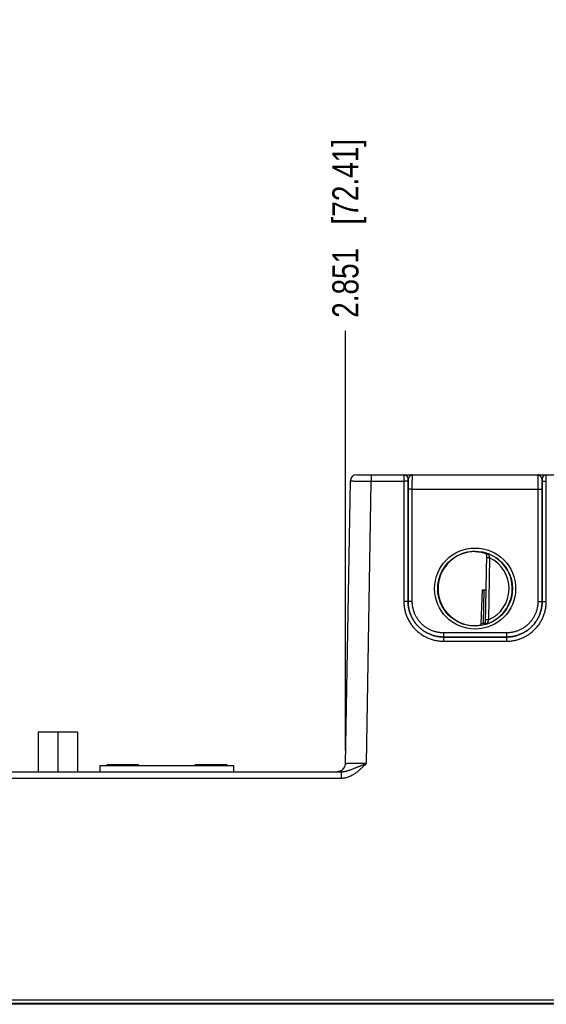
# Model space of a CAD drawing. Header units: inches. Extents: x 0 to 34, y 0 to 22.
# Tile 4 of 70: x 8.6 to 11.1, y 6.4 to 11.1. Entities that reach past the tile are written whole.
import ezdxf

# ---------------------------------------------------------------- set-up
doc = ezdxf.new("R2010")
doc.units = ezdxf.units.IN
doc.header["$LTSCALE"] = 1.87
doc.header["$MEASUREMENT"] = 0
doc.layers.get('0').update_dxf_attribs({"linetype": 'CONTINUOUS'})
doc.layers.add('DIMENSIONS', color=7, linetype='CONTINUOUS')
doc.styles.get("Standard").update_dxf_attribs({"font": 'txt', "width": 0.8})
doc.dimstyles.new('DIMSTYLE_1', dxfattribs={"dimtxt": 0.125, "dimasz": 0.18, "dimexe": 0.18, "dimexo": 0.0625, "dimgap": 0.09, "dimtad": 0, "dimtih": 1, "dimtoh": 1, "dimdec": 3, "dimzin": 4, "dimdsep": 46, "dimtxsty": 'STANDARD', "dimblk": '_FILLED', "dimblk1": '_FILLED', "dimblk2": '_FILLED', "dimcen": 0.09, "dimadec": 0, "dimazin": 0, "dimtp": 0.01, "dimtm": 0.01, "dimtfac": 1, "dimtdec": 3, "dimtofl": 0, "dimtmove": 0, "dimatfit": 3, "dimldrblk": '_FILLED', "dimfxl": 1, "dimtolj": 1, "dimtzin": 4, "dimarcsym": 0})

# ---------------------------------------------------------------- blocks, each defined once
blk = doc.blocks.new('*D2')
at = {"layer": 'DIMENSIONS', "color": 2, "linetype": 'CONTINUOUS'}
blk.add_line((10.1148, 7.5674), (10.1148, 9.5732), dxfattribs=at)
at = {"layer": 'DIMENSIONS', "color": 2, "linetype": 'CONTINUOUS', "insert": (10.0523, 9.6357), "char_height": 0.125, "width": 1.325, "attachment_point": 1, "rotation": 90, "line_spacing_factor": 0.9}
blk.add_mtext('2.851{\\Ftxt.shx;\\W1.000000;\\H0.125000; }[72.41]', dxfattribs=at)
blk = doc.blocks.new('_FILLED')
at = {"color": 0, "linetype": 'BYBLOCK'}
blk.add_solid([(0, 0), (-1, 0.174), (-1, -0.174)], dxfattribs=at)
blk = doc.blocks.new('*D3')
at = {"layer": 'DIMENSIONS', "color": 2, "linetype": 'CONTINUOUS'}
blk.add_line((14.4351, 7.5814), (14.4351, 9.5732), dxfattribs=at)
at = {"layer": 'DIMENSIONS', "color": 2, "linetype": 'CONTINUOUS', "insert": (14.3726, 9.6357), "char_height": 0.125, "width": 1.425, "attachment_point": 1, "rotation": 90, "line_spacing_factor": 0.9}
blk.add_mtext('7.171{\\Ftxt.shx;\\W1.000000;\\H0.125000; }[182.14]', dxfattribs=at)

msp = doc.modelspace()

# ---------------------------------------------------------------- linework, layer by layer
at = {"color": 7, "linetype": 'CONTINUOUS'}
for p, q in [((10.1148, 7.5049), (10.1384, 8.8562)), ((10.1684, 8.8857), (14.2187, 8.8857)), ((10.2149, 7.5059), (10.2384, 8.8554)), ((10.2384, 8.8857), (10.2384, 8.8554)), ((10.2384, 8.8554), (10.3942, 8.8554)), ((10.3944, 8.8857), (10.3942, 8.8554)), ((10.4142, 8.8556), (10.3942, 8.8554)), ((10.3942, 8.8554), (10.3943, 8.2801)), ((10.4144, 8.8657), (10.4142, 8.8556)), ((10.4142, 8.8556), (10.4143, 8.2802)), ((10.4147, 8.8657), (10.4144, 8.8657)), ((10.4145, 8.8164), (10.4147, 8.8657)), ((11.055, 8.8657), (11.0547, 8.8657)), ((11.0547, 8.8657), (11.0549, 8.8164)), ((11.0552, 8.8556), (11.055, 8.8657)), ((11.0551, 8.2802), (11.0552, 8.8556)), ((11.0552, 8.8556), (11.0752, 8.8554)), ((11.0752, 8.8554), (11.075, 8.8857)), ((11.0751, 8.2801), (11.0752, 8.8554)), ((10.4144, 8.2803), (10.4145, 8.8164)), ((10.4345, 8.8163), (10.4145, 8.8164)), ((10.4344, 8.2801), (10.4345, 8.8163)), ((10.4345, 8.8163), (11.0349, 8.8163)), ((11.0349, 8.8163), (11.0549, 8.8164)), ((11.0349, 8.8163), (11.035, 8.2801)), ((11.0549, 8.8164), (11.055, 8.2803)), ((10.7827, 8.5114), (10.7827, 8.5121)), ((10.789, 8.5036), (10.7833, 8.1773)), ((10.8038, 8.4888), (10.7888, 8.4891)), ((10.8038, 8.4888), (10.7986, 8.1922)), ((10.7643, 8.1754), (10.7694, 8.3353)), ((10.7694, 8.3353), (10.7861, 8.3353)), ((10.7755, 8.1778), (10.7782, 8.3353)), ((10.4143, 8.2802), (10.3943, 8.2801)), ((10.4143, 8.2802), (10.4144, 8.2803)), ((10.4344, 8.2801), (10.4144, 8.2803)), ((11.035, 8.2801), (11.055, 8.2803)), ((11.0551, 8.2802), (11.055, 8.2803)), ((11.0551, 8.2802), (11.0751, 8.2801)), ((10.7986, 8.1922), (10.7836, 8.1924)), ((10.7755, 8.1778), (10.7774, 8.1701)), ((10.7755, 8.1778), (10.7833, 8.1776)), ((10.7773, 8.1698), (10.7774, 8.1701)), ((10.5843, 8.1301), (10.5843, 8.1103)), ((10.8851, 8.1301), (10.5843, 8.1301)), ((10.5843, 8.1103), (10.5843, 8.0901)), ((10.5843, 8.1103), (10.8851, 8.1103)), ((10.8851, 8.1103), (10.5843, 8.1103)), ((10.8851, 8.1301), (10.8851, 8.1103)), ((10.8851, 8.1103), (10.8851, 8.0901)), ((10.5843, 8.0901), (10.8851, 8.0901)), ((8.6469, 7.6552), (8.6469, 7.4662)), ((8.8339, 7.6552), (8.6469, 7.6552)), ((8.7404, 7.6552), (8.7404, 7.4662)), ((8.8339, 7.6552), (8.8339, 7.4662)), ((8.942, 7.4662), (8.942, 7.497)), ((8.942, 7.497), (9.5822, 7.497)), ((8.9768, 7.497), (8.9768, 7.5009)), ((8.9768, 7.5009), (9.1258, 7.5009)), ((9.1258, 7.497), (9.1258, 7.5009)), ((9.3987, 7.497), (9.3987, 7.5009)), ((9.3987, 7.5009), (9.5485, 7.5009)), ((9.5485, 7.497), (9.5485, 7.5009)), ((9.5822, 7.4662), (9.5822, 7.497)), ((8.4319, 7.4662), (10.094, 7.4662)), ((8.502, 7.4359), (10.094, 7.4359)), ((10.0758, 7.4662), (10.0756, 7.4662)), ((10.076, 7.4662), (10.0758, 7.4662)), ((10.0762, 7.4662), (10.076, 7.4662)), ((10.0765, 7.4662), (10.0762, 7.4662)), ((10.0768, 7.4662), (10.0765, 7.4662)), ((10.077, 7.4662), (10.0768, 7.4662)), ((10.0773, 7.4662), (10.077, 7.4662)), ((10.0777, 7.4662), (10.0773, 7.4662)), ((10.078, 7.4663), (10.0777, 7.4662)), ((10.0936, 7.4706), (10.0933, 7.4704)), ((10.0939, 7.4708), (10.0936, 7.4706)), ((10.094, 7.4662), (10.094, 7.4359)), ((10.0946, 7.4711), (10.0943, 7.471)), ((7.2924, 6.3609), (14.2484, 6.3609)), ((7.3774, 6.3758), (14.1634, 6.3758)), ((14.1402, 6.3549), (7.4152, 6.3549))]:
    msp.add_line(p, q, dxfattribs=at)
for points in [[(10.0933, 7.4704), (10.0929, 7.4703), (10.0926, 7.4701), (10.0923, 7.4699), (10.0919, 7.4698), (10.0916, 7.4696), (10.0913, 7.4695), (10.091, 7.4694), (10.0906, 7.4692), (10.0903, 7.4691), (10.09, 7.469), (10.0897, 7.4688), (10.0894, 7.4687), (10.0891, 7.4686), (10.0887, 7.4685), (10.0884, 7.4684), (10.0881, 7.4683), (10.0878, 7.4682), (10.0875, 7.4681), (10.0872, 7.468), (10.0869, 7.4679), (10.0866, 7.4678), (10.0863, 7.4677), (10.086, 7.4676), (10.0857, 7.4675), (10.0855, 7.4675), (10.0852, 7.4674), (10.0849, 7.4673), (10.0846, 7.4673), (10.0843, 7.4672), (10.0841, 7.4671), (10.0838, 7.4671), (10.0835, 7.467), (10.0833, 7.467), (10.083, 7.4669), (10.0828, 7.4669), (10.0825, 7.4668), (10.0823, 7.4668), (10.082, 7.4667), (10.0818, 7.4667), (10.0815, 7.4666), (10.0813, 7.4666), (10.0811, 7.4666), (10.0808, 7.4665), (10.0806, 7.4665), (10.0804, 7.4665), (10.0802, 7.4665), (10.0799, 7.4664), (10.0797, 7.4664), (10.0795, 7.4664), (10.0793, 7.4664), (10.0791, 7.4663), (10.0789, 7.4663), (10.0787, 7.4663), (10.0785, 7.4663), (10.0784, 7.4663), (10.0782, 7.4663), (10.078, 7.4663)], [(10.0943, 7.471), (10.0939, 7.4708), (10.0936, 7.4706)]]:
    msp.add_lwpolyline(points, dxfattribs=at)
for centre, radius in [((10.7347, 8.3418), 0.1937), ((10.7347, 8.3416), 0.1787)]:
    msp.add_circle(centre, radius, dxfattribs=at)
for centre, radius, start, end in [((10.1684, 8.8557), 0.03, 90.0012, 179), ((10.3944, 8.8657), 0.02, 359.995, 89.995), ((10.3947, 8.8657), 0.02, 359.9949, 89.9948), ((11.0747, 8.8657), 0.02, 90.0052, 180.0051), ((11.075, 8.8657), 0.02, 90.005, 180.005), ((10.7338, 8.3487), 0.1701, 89.6908, 97.6004), ((10.7804, 8.5038), 0.00866, 359.0033, 74.2791), ((10.7794, 8.5025), 0.00962, 5.9593, 6.748), ((10.7794, 8.5025), 0.00963, 358.9996, 5.9583), ((10.7347, 8.3417), 0.1776, 289.2017, 68.7984), ((10.7347, 8.3417), 0.1626, 293.1447, 64.8553), ((10.7335, 8.3346), 0.1699, 260.3962, 270.3988), ((10.7336, 8.3306), 0.1659, 270.3796, 277.8481), ((10.7347, 8.3417), 0.1768, 277.0061, 283.9694), ((10.7347, 8.3417), 0.1689, 280.096, 283.9697), ((10.7755, 8.1774), 0.00787, 283.9293, 358.9961), ((10.7755, 8.1778), 0.00787, 283.9618, 358.9995), ((10.0755, 7.5055), 0.0394, 270.1054, 359)]:
    msp.add_arc(centre, radius, start, end, dxfattribs=at)
msp.add_ellipse((10.7347, 8.3417), major_axis=(0, 0.1771), ratio=1, start_param=0.132587, end_param=2.974099, dxfattribs=at)
for points, knots in [([(10.1384, 8.8562), (10.1384, 8.8562), (10.1384, 8.8562), (10.1384, 8.8562), (10.1384, 8.8562), (10.1384, 8.8562), (10.1384, 8.8562), (10.1385, 8.8562), (10.1385, 8.8562), (10.1385, 8.8562), (10.1386, 8.8562), (10.1386, 8.8562), (10.1387, 8.8562), (10.1388, 8.8562), (10.1389, 8.8562), (10.139, 8.8561), (10.1392, 8.8561), (10.1393, 8.8561), (10.1396, 8.8561), (10.1399, 8.8561), (10.1404, 8.8561), (10.1409, 8.8561), (10.1414, 8.8561), (10.1421, 8.8561), (10.1427, 8.8561), (10.1435, 8.8561), (10.1443, 8.8561), (10.1451, 8.8561), (10.1464, 8.856), (10.1481, 8.856), (10.1503, 8.856), (10.1527, 8.856), (10.1553, 8.8559), (10.1582, 8.8559), (10.1612, 8.8559), (10.1644, 8.8559), (10.1678, 8.8558), (10.1713, 8.8558), (10.1764, 8.8558), (10.183, 8.8557), (10.1914, 8.8557), (10.2003, 8.8556), (10.2095, 8.8556), (10.219, 8.8555), (10.2287, 8.8554), (10.2352, 8.8554), (10.2384, 8.8554)], [0, 0, 0, 0, 0.000009, 0.000026, 0.000084, 0.00018, 0.000312, 0.000482, 0.000689, 0.000934, 0.001217, 0.001894, 0.002722, 0.003701, 0.004829, 0.006107, 0.007534, 0.009111, 0.010838, 0.014737, 0.019229, 0.024313, 0.029984, 0.036239, 0.043075, 0.050488, 0.058472, 0.067024, 0.076138, 0.096029, 0.118097, 0.142291, 0.16855, 0.196813, 0.227011, 0.25907, 0.292915, 0.328462, 0.365628, 0.44445, 0.528622, 0.617333, 0.709728, 0.804919, 0.901988, 1, 1, 1, 1]), ([(10.436, 8.8857), (10.4358, 8.8857), (10.4352, 8.8856), (10.4344, 8.8856), (10.4336, 8.8854), (10.4325, 8.8852), (10.4311, 8.8847), (10.4295, 8.884), (10.4279, 8.8831), (10.4263, 8.882), (10.4248, 8.8807), (10.4235, 8.8796), (10.4225, 8.8786), (10.4218, 8.8778), (10.421, 8.877), (10.4203, 8.8762), (10.4196, 8.8754), (10.4189, 8.8745), (10.4183, 8.8736), (10.4177, 8.8727), (10.4171, 8.8718), (10.4166, 8.871), (10.4161, 8.8701), (10.4157, 8.8692), (10.4153, 8.8683), (10.415, 8.8674), (10.4148, 8.8665), (10.4147, 8.8659), (10.4147, 8.8657)], [0, 0, 0, 0, 0.026145, 0.052369, 0.078796, 0.105534, 0.160272, 0.217157, 0.276559, 0.33866, 0.403367, 0.470418, 0.504687, 0.53935, 0.574316, 0.609489, 0.644756, 0.679998, 0.715081, 0.749862, 0.784187, 0.8179, 0.850849, 0.88289, 0.913883, 0.943732, 0.97241, 1, 1, 1, 1]), ([(10.4345, 8.8163), (10.4345, 8.8185), (10.4345, 8.8231), (10.4345, 8.8298), (10.4345, 8.8364), (10.4346, 8.8428), (10.4346, 8.8489), (10.4347, 8.8547), (10.4348, 8.8602), (10.4349, 8.8652), (10.435, 8.8691), (10.4351, 8.872), (10.4352, 8.8739), (10.4352, 8.8758), (10.4353, 8.8774), (10.4354, 8.879), (10.4354, 8.8803), (10.4355, 8.8816), (10.4356, 8.8825), (10.4356, 8.8831), (10.4356, 8.8836), (10.4357, 8.884), (10.4357, 8.8843), (10.4358, 8.8846), (10.4358, 8.8849), (10.4358, 8.8851), (10.4359, 8.8853), (10.4359, 8.8854), (10.4359, 8.8855), (10.4359, 8.8855), (10.4359, 8.8856), (10.436, 8.8856), (10.436, 8.8856), (10.436, 8.8856), (10.436, 8.8857), (10.436, 8.8857), (10.436, 8.8857)], [0, 0, 0, 0, 0.098183, 0.195347, 0.290566, 0.382934, 0.471571, 0.555633, 0.634321, 0.706886, 0.772639, 0.802764, 0.830956, 0.857151, 0.881285, 0.903302, 0.92315, 0.940783, 0.95616, 0.962991, 0.969246, 0.974922, 0.980015, 0.984523, 0.988445, 0.991781, 0.994531, 0.995688, 0.9967, 0.99757, 0.998298, 0.998891, 0.999357, 0.999547, 0.999714, 1, 1, 1, 1]), ([(11.0547, 8.8657), (11.0546, 8.8659), (11.0546, 8.8665), (11.0544, 8.8674), (11.0541, 8.8683), (11.0537, 8.8692), (11.0533, 8.8701), (11.0528, 8.871), (11.0523, 8.8718), (11.0517, 8.8727), (11.0511, 8.8736), (11.0504, 8.8745), (11.0498, 8.8754), (11.0488, 8.8765), (11.0479, 8.8776), (11.0469, 8.8786), (11.0459, 8.8796), (11.0446, 8.8807), (11.043, 8.882), (11.0415, 8.8831), (11.0399, 8.884), (11.0382, 8.8847), (11.0369, 8.8852), (11.0358, 8.8854), (11.035, 8.8856), (11.0342, 8.8856), (11.0336, 8.8857), (11.0334, 8.8857)], [0, 0, 0, 0, 0.02756, 0.056264, 0.086139, 0.117122, 0.149136, 0.182091, 0.215818, 0.250145, 0.284922, 0.320002, 0.355244, 0.390513, 0.460648, 0.495311, 0.529579, 0.596632, 0.66134, 0.723438, 0.782841, 0.839731, 0.894462, 0.921202, 0.947636, 0.973866, 1, 1, 1, 1]), ([(11.0334, 8.8857), (11.0334, 8.8857), (11.0334, 8.8857), (11.0334, 8.8856), (11.0334, 8.8856), (11.0334, 8.8856), (11.0334, 8.8856), (11.0335, 8.8855), (11.0335, 8.8855), (11.0335, 8.8854), (11.0335, 8.8853), (11.0336, 8.8851), (11.0336, 8.8849), (11.0336, 8.8846), (11.0337, 8.8843), (11.0337, 8.884), (11.0337, 8.8836), (11.0338, 8.8831), (11.0338, 8.8825), (11.0339, 8.8816), (11.034, 8.8803), (11.034, 8.879), (11.0341, 8.8774), (11.0342, 8.8758), (11.0342, 8.8739), (11.0343, 8.872), (11.0344, 8.8691), (11.0345, 8.8652), (11.0346, 8.8602), (11.0347, 8.8547), (11.0347, 8.8489), (11.0348, 8.8428), (11.0349, 8.8364), (11.0349, 8.8298), (11.0349, 8.8231), (11.0349, 8.8185), (11.0349, 8.8163)], [0, 0, 0, 0, 0.000286, 0.000453, 0.000643, 0.001109, 0.001702, 0.00243, 0.0033, 0.004312, 0.005469, 0.008219, 0.011555, 0.015477, 0.019985, 0.025078, 0.030754, 0.037009, 0.04384, 0.059217, 0.07685, 0.096698, 0.118715, 0.142849, 0.169044, 0.197236, 0.227361, 0.293114, 0.365679, 0.444367, 0.528429, 0.617066, 0.709434, 0.804653, 0.901817, 1, 1, 1, 1]), ([(10.7347, 8.5188), (10.7373, 8.5188), (10.7424, 8.5186), (10.7499, 8.5181), (10.7569, 8.5172), (10.7633, 8.5162), (10.7692, 8.515), (10.7743, 8.5138), (10.7782, 8.5128), (10.7809, 8.5119), (10.7821, 8.5116), (10.7827, 8.5114)], [0, 0, 0, 0, 0.161355, 0.315271, 0.460097, 0.594356, 0.716707, 0.825897, 0.920719, 0.962375, 1, 1, 1, 1]), ([(10.7827, 8.5121), (10.7827, 8.5121), (10.7827, 8.5121), (10.7827, 8.5121), (10.7827, 8.5121), (10.7827, 8.5121), (10.7827, 8.5121), (10.7828, 8.5121), (10.7828, 8.5121), (10.7828, 8.5121), (10.7828, 8.5121), (10.7829, 8.5121), (10.7829, 8.5121), (10.783, 8.5121), (10.7831, 8.5121), (10.7832, 8.5121), (10.7834, 8.512), (10.7837, 8.512), (10.7839, 8.5119), (10.7842, 8.5118), (10.7847, 8.5117), (10.7854, 8.5116), (10.7863, 8.5113), (10.7874, 8.511), (10.7885, 8.5107), (10.7897, 8.5103), (10.7911, 8.5099), (10.7925, 8.5095), (10.794, 8.509), (10.7953, 8.5085), (10.7964, 8.5081), (10.7972, 8.5078), (10.7981, 8.5075), (10.7986, 8.5073), (10.7989, 8.5072)], [0, 0, 0, 0, 0.000267, 0.000574, 0.000975, 0.001495, 0.002146, 0.002932, 0.003855, 0.004918, 0.00747, 0.010594, 0.014295, 0.01857, 0.023412, 0.028817, 0.041296, 0.055969, 0.072795, 0.091735, 0.112752, 0.160873, 0.216788, 0.280057, 0.350261, 0.427017, 0.509899, 0.598413, 0.69213, 0.790666, 0.841581, 0.893492, 0.946325, 1, 1, 1, 1]), ([(10.7889, 8.5036), (10.7889, 8.504), (10.7887, 8.5048), (10.7884, 8.506), (10.7878, 8.5071), (10.7871, 8.5082), (10.7863, 8.5092), (10.7853, 8.5101), (10.7841, 8.5108), (10.7832, 8.5112), (10.7827, 8.5114)], [0, 0, 0, 0, 0.116224, 0.233503, 0.352408, 0.473593, 0.597837, 0.726099, 0.859609, 1, 1, 1, 1]), ([(10.789, 8.5036), (10.789, 8.5037), (10.789, 8.5038), (10.7891, 8.504), (10.7892, 8.5042), (10.7893, 8.5044), (10.7894, 8.5046), (10.7896, 8.5048), (10.7898, 8.5049), (10.7901, 8.5051), (10.7903, 8.5053), (10.7906, 8.5054), (10.7909, 8.5056), (10.7912, 8.5058), (10.7915, 8.5059), (10.7919, 8.5061), (10.7922, 8.5062), (10.7926, 8.5064), (10.793, 8.5065), (10.7934, 8.5067), (10.7938, 8.5068), (10.7942, 8.5069), (10.7946, 8.507), (10.795, 8.5072), (10.7953, 8.5072), (10.7956, 8.5073), (10.7958, 8.5073), (10.7962, 8.5074), (10.7966, 8.5074), (10.797, 8.5075), (10.7974, 8.5075), (10.7978, 8.5074), (10.7981, 8.5074), (10.7983, 8.5074), (10.7986, 8.5073), (10.7988, 8.5072), (10.7989, 8.5072)], [0, 0, 0, 0, 0.017514, 0.035215, 0.053583, 0.073056, 0.093894, 0.116232, 0.140134, 0.165616, 0.19268, 0.221301, 0.251402, 0.282879, 0.315584, 0.349368, 0.384115, 0.419728, 0.456097, 0.493088, 0.530501, 0.568096, 0.605684, 0.643127, 0.680429, 0.699065, 0.717692, 0.754762, 0.79132, 0.82718, 0.862252, 0.896499, 0.930344, 0.947485, 0.964894, 1, 1, 1, 1]), ([(10.7989, 8.5072), (10.7989, 8.5072), (10.7989, 8.5071), (10.7989, 8.507), (10.799, 8.5069), (10.799, 8.5067), (10.7991, 8.5064), (10.7992, 8.506), (10.7993, 8.5053), (10.7995, 8.5046), (10.7997, 8.504), (10.7998, 8.5034), (10.7999, 8.5029), (10.8001, 8.5023), (10.8002, 8.5016), (10.8005, 8.5007), (10.8007, 8.4998), (10.8009, 8.4989), (10.8012, 8.4979), (10.8015, 8.4967), (10.8019, 8.4954), (10.8022, 8.4944), (10.8025, 8.4933), (10.803, 8.4915), (10.8034, 8.4899), (10.8038, 8.4888)], [0, 0, 0, 0, 0.002387, 0.007692, 0.015874, 0.026864, 0.040586, 0.056934, 0.097054, 0.146195, 0.173808, 0.203253, 0.234398, 0.267106, 0.301239, 0.33667, 0.410962, 0.449592, 0.489073, 0.570217, 0.653693, 0.696114, 0.7389, 0.825314, 1, 1, 1, 1]), ([(10.3943, 8.2801), (10.3943, 8.2769), (10.3944, 8.2707), (10.3951, 8.2614), (10.3963, 8.2522), (10.3979, 8.243), (10.3999, 8.2339), (10.4024, 8.2249), (10.4053, 8.216), (10.4087, 8.2073), (10.4125, 8.1988), (10.4181, 8.1877), (10.4245, 8.177), (10.4316, 8.1669), (10.4393, 8.1571), (10.4497, 8.1455), (10.4613, 8.1351), (10.4711, 8.1274), (10.4787, 8.1221), (10.4866, 8.1171), (10.4947, 8.1125), (10.503, 8.1083), (10.5116, 8.1045), (10.5203, 8.1011), (10.5291, 8.0982), (10.5381, 8.0957), (10.5472, 8.0937), (10.5564, 8.0921), (10.5657, 8.0909), (10.575, 8.0903), (10.5812, 8.0901), (10.5843, 8.0901)], [0, 0, 0, 0, 0.031251, 0.062502, 0.093754, 0.125005, 0.156256, 0.187507, 0.218758, 0.25001, 0.281261, 0.312513, 0.374997, 0.406248, 0.4375, 0.499985, 0.562469, 0.593721, 0.624973, 0.656225, 0.687477, 0.718729, 0.749982, 0.781234, 0.812486, 0.843738, 0.874991, 0.906243, 0.937495, 0.968748, 1, 1, 1, 1]), ([(10.4143, 8.2802), (10.4143, 8.2775), (10.4144, 8.2719), (10.415, 8.2636), (10.4161, 8.2553), (10.4175, 8.2471), (10.4193, 8.2389), (10.4215, 8.2309), (10.4242, 8.2229), (10.4272, 8.2152), (10.4306, 8.2075), (10.4343, 8.2001), (10.4384, 8.1928), (10.4429, 8.1858), (10.4477, 8.1789), (10.4528, 8.1724), (10.4583, 8.166), (10.464, 8.16), (10.4701, 8.1542), (10.4764, 8.1488), (10.483, 8.1437), (10.4898, 8.1389), (10.4969, 8.1344), (10.5041, 8.1303), (10.5116, 8.1265), (10.5192, 8.1232), (10.527, 8.1201), (10.5349, 8.1175), (10.543, 8.1153), (10.5511, 8.1135), (10.5593, 8.1121), (10.5676, 8.111), (10.5759, 8.1104), (10.5815, 8.1103), (10.5843, 8.1103)], [0, 0, 0, 0, 0.03125, 0.062499, 0.093749, 0.124999, 0.156248, 0.187498, 0.218748, 0.249997, 0.281247, 0.312497, 0.343747, 0.374996, 0.406246, 0.437496, 0.468746, 0.499996, 0.531246, 0.562496, 0.593746, 0.624996, 0.656246, 0.687496, 0.718746, 0.749996, 0.781247, 0.812497, 0.843747, 0.874998, 0.906248, 0.937499, 0.968749, 1, 1, 1, 1]), ([(10.5843, 8.1103), (10.5815, 8.1103), (10.576, 8.1105), (10.5677, 8.1111), (10.5594, 8.1121), (10.5511, 8.1135), (10.543, 8.1153), (10.535, 8.1176), (10.527, 8.1202), (10.5192, 8.1232), (10.5116, 8.1266), (10.5042, 8.1303), (10.4969, 8.1344), (10.4899, 8.1389), (10.483, 8.1437), (10.4765, 8.1489), (10.4701, 8.1543), (10.4641, 8.1601), (10.4583, 8.1661), (10.4529, 8.1724), (10.4477, 8.179), (10.4429, 8.1858), (10.4385, 8.1929), (10.4344, 8.2002), (10.4306, 8.2076), (10.4272, 8.2152), (10.4242, 8.223), (10.4216, 8.231), (10.4194, 8.239), (10.4176, 8.2471), (10.4161, 8.2554), (10.4151, 8.2636), (10.4145, 8.272), (10.4144, 8.2775), (10.4144, 8.2803)], [0, 0, 0, 0, 0.03125, 0.062501, 0.093751, 0.125001, 0.156251, 0.187502, 0.218752, 0.250002, 0.281252, 0.312502, 0.343752, 0.375002, 0.406252, 0.437502, 0.468752, 0.500002, 0.531252, 0.562502, 0.593752, 0.625002, 0.656252, 0.687501, 0.718751, 0.750001, 0.781251, 0.812501, 0.843751, 0.875001, 0.90625, 0.9375, 0.96875, 1, 1, 1, 1]), ([(10.5843, 8.1301), (10.5831, 8.1301), (10.5806, 8.1302), (10.577, 8.1303), (10.5733, 8.1305), (10.5684, 8.131), (10.5623, 8.1317), (10.5551, 8.133), (10.5479, 8.1346), (10.5408, 8.1365), (10.5338, 8.1389), (10.5269, 8.1415), (10.5202, 8.1445), (10.5136, 8.1478), (10.5072, 8.1514), (10.501, 8.1554), (10.4949, 8.1596), (10.4891, 8.1641), (10.4836, 8.169), (10.4765, 8.1757), (10.4682, 8.1848), (10.4594, 8.1967), (10.4518, 8.2093), (10.4466, 8.2204), (10.4431, 8.2296), (10.4408, 8.2366), (10.4388, 8.2437), (10.4372, 8.2509), (10.4359, 8.2581), (10.4352, 8.2642), (10.4348, 8.2691), (10.4345, 8.2728), (10.4344, 8.2765), (10.4344, 8.2789), (10.4344, 8.2801)], [0, 0, 0, 0, 0.015627, 0.031255, 0.046883, 0.06251, 0.093763, 0.125015, 0.156268, 0.18752, 0.218773, 0.250025, 0.281278, 0.31253, 0.343783, 0.375035, 0.406287, 0.437539, 0.468792, 0.500044, 0.562529, 0.625014, 0.687499, 0.749983, 0.781235, 0.812486, 0.843738, 0.874989, 0.906241, 0.937492, 0.953119, 0.968746, 0.984373, 1, 1, 1, 1]), ([(11.055, 8.2803), (11.055, 8.2775), (11.0549, 8.272), (11.0543, 8.2636), (11.0532, 8.2554), (11.0518, 8.2471), (11.05, 8.239), (11.0478, 8.231), (11.0451, 8.223), (11.0421, 8.2152), (11.0388, 8.2076), (11.035, 8.2002), (11.0309, 8.1929), (11.0264, 8.1858), (11.0216, 8.179), (11.0165, 8.1724), (11.011, 8.1661), (11.0053, 8.1601), (10.9992, 8.1543), (10.9929, 8.1489), (10.9864, 8.1437), (10.9795, 8.1389), (10.9725, 8.1344), (10.9652, 8.1303), (10.9578, 8.1266), (10.9501, 8.1232), (10.9423, 8.1202), (10.9344, 8.1176), (10.9264, 8.1153), (10.9182, 8.1135), (10.91, 8.1121), (10.9017, 8.1111), (10.8934, 8.1105), (10.8878, 8.1103), (10.8851, 8.1103)], [0, 0, 0, 0, 0.03125, 0.0625, 0.09375, 0.124999, 0.156249, 0.187499, 0.218749, 0.249999, 0.281249, 0.312499, 0.343748, 0.374998, 0.406248, 0.437498, 0.468748, 0.499998, 0.531248, 0.562498, 0.593748, 0.624998, 0.656248, 0.687498, 0.718748, 0.749998, 0.781248, 0.812498, 0.843749, 0.874999, 0.906249, 0.937499, 0.96875, 1, 1, 1, 1]), ([(10.8851, 8.1103), (10.8879, 8.1103), (10.8934, 8.1104), (10.9018, 8.111), (10.91, 8.1121), (10.9183, 8.1135), (10.9264, 8.1153), (10.9344, 8.1175), (10.9424, 8.1201), (10.9502, 8.1232), (10.9578, 8.1265), (10.9652, 8.1303), (10.9725, 8.1344), (10.9796, 8.1389), (10.9864, 8.1437), (10.993, 8.1488), (10.9993, 8.1542), (11.0053, 8.16), (11.0111, 8.166), (11.0165, 8.1724), (11.0217, 8.1789), (11.0265, 8.1858), (11.031, 8.1928), (11.0351, 8.2001), (11.0388, 8.2075), (11.0422, 8.2152), (11.0452, 8.2229), (11.0478, 8.2309), (11.0501, 8.2389), (11.0519, 8.2471), (11.0533, 8.2553), (11.0543, 8.2636), (11.055, 8.2719), (11.0551, 8.2775), (11.0551, 8.2802)], [0, 0, 0, 0, 0.031251, 0.062501, 0.093752, 0.125002, 0.156253, 0.187503, 0.218753, 0.250004, 0.281254, 0.312504, 0.343754, 0.375004, 0.406254, 0.437504, 0.468754, 0.500004, 0.531254, 0.562504, 0.593754, 0.625004, 0.656253, 0.687503, 0.718753, 0.750003, 0.781252, 0.812502, 0.843752, 0.875001, 0.906251, 0.937501, 0.96875, 1, 1, 1, 1]), ([(11.035, 8.2801), (11.035, 8.2789), (11.035, 8.2765), (11.0348, 8.2728), (11.0346, 8.2691), (11.0342, 8.2642), (11.0335, 8.2581), (11.0322, 8.2509), (11.0306, 8.2437), (11.0286, 8.2366), (11.0263, 8.2296), (11.0237, 8.2227), (11.0207, 8.216), (11.0174, 8.2094), (11.0137, 8.203), (11.0098, 8.1968), (11.0056, 8.1908), (11.001, 8.1849), (10.9962, 8.1794), (10.9895, 8.1723), (10.9804, 8.164), (10.9685, 8.1552), (10.9559, 8.1476), (10.9448, 8.1424), (10.9356, 8.1389), (10.9286, 8.1365), (10.9215, 8.1346), (10.9143, 8.133), (10.9071, 8.1317), (10.901, 8.131), (10.8961, 8.1305), (10.8924, 8.1303), (10.8887, 8.1302), (10.8863, 8.1301), (10.8851, 8.1301)], [0, 0, 0, 0, 0.015627, 0.031254, 0.046881, 0.062508, 0.093759, 0.125011, 0.156262, 0.187514, 0.218765, 0.250017, 0.281269, 0.31252, 0.343772, 0.375024, 0.406276, 0.437528, 0.46878, 0.500032, 0.562517, 0.625003, 0.687488, 0.749975, 0.781227, 0.81248, 0.843732, 0.874985, 0.906237, 0.93749, 0.953117, 0.968745, 0.984373, 1, 1, 1, 1]), ([(10.8851, 8.0901), (10.8882, 8.0901), (10.8944, 8.0903), (10.9037, 8.0909), (10.913, 8.0921), (10.9222, 8.0937), (10.9313, 8.0957), (10.9403, 8.0982), (10.9491, 8.1011), (10.9578, 8.1045), (10.9663, 8.1083), (10.9747, 8.1125), (10.9828, 8.1171), (10.9907, 8.1221), (10.9983, 8.1274), (11.0057, 8.1332), (11.0127, 8.1393), (11.0195, 8.1457), (11.0259, 8.1524), (11.032, 8.1595), (11.0377, 8.1669), (11.0431, 8.1745), (11.0481, 8.1824), (11.0527, 8.1905), (11.0569, 8.1988), (11.0607, 8.2073), (11.064, 8.216), (11.067, 8.2249), (11.0695, 8.2339), (11.0715, 8.243), (11.0731, 8.2522), (11.0742, 8.2614), (11.0749, 8.2707), (11.0751, 8.2769), (11.0751, 8.2801)], [0, 0, 0, 0, 0.031251, 0.062501, 0.093752, 0.125002, 0.156253, 0.187503, 0.218754, 0.250004, 0.281255, 0.312505, 0.343755, 0.375006, 0.406256, 0.437506, 0.468756, 0.500006, 0.531256, 0.562506, 0.593756, 0.625006, 0.656255, 0.687505, 0.718755, 0.750004, 0.781254, 0.812503, 0.843753, 0.875002, 0.906252, 0.937501, 0.968751, 1, 1, 1, 1]), ([(10.7986, 8.1922), (10.7982, 8.1911), (10.7977, 8.1896), (10.7971, 8.1877), (10.7968, 8.1867), (10.7965, 8.1857), (10.7961, 8.1844), (10.7957, 8.1832), (10.7954, 8.1822), (10.7951, 8.1813), (10.7949, 8.1804), (10.7946, 8.1795), (10.7944, 8.1789), (10.7943, 8.1783), (10.7941, 8.1777), (10.794, 8.1772), (10.7938, 8.1765), (10.7935, 8.1756), (10.7933, 8.1747), (10.7931, 8.1741), (10.7931, 8.174)], [0, 0, 0, 0, 0.174687, 0.261102, 0.303887, 0.346309, 0.429786, 0.510929, 0.55041, 0.589041, 0.663332, 0.698764, 0.732897, 0.765605, 0.796749, 0.826194, 0.853807, 0.902948, 0.973135, 1, 1, 1, 1]), ([(10.7562, 8.1662), (10.7567, 8.1663), (10.7575, 8.1664), (10.7584, 8.1668), (10.7591, 8.1671), (10.7598, 8.1674), (10.7604, 8.1678), (10.761, 8.1683), (10.7616, 8.1689), (10.7621, 8.1695), (10.7626, 8.1702), (10.7631, 8.1709), (10.7635, 8.1717), (10.7638, 8.1726), (10.7641, 8.1738), (10.7643, 8.1747), (10.7643, 8.1754)], [0, 0, 0, 0, 0.111901, 0.167869, 0.22409, 0.280795, 0.338235, 0.39668, 0.456406, 0.517683, 0.580758, 0.645831, 0.713022, 0.782336, 0.853604, 1, 1, 1, 1]), ([(10.7931, 8.174), (10.7925, 8.1738), (10.7915, 8.1734), (10.7899, 8.1729), (10.7883, 8.1725), (10.7869, 8.172), (10.7855, 8.1716), (10.7842, 8.1713), (10.783, 8.1709), (10.7819, 8.1707), (10.7809, 8.1704), (10.78, 8.1702), (10.7793, 8.1701), (10.7788, 8.17), (10.7785, 8.1699), (10.7783, 8.1699), (10.778, 8.1698), (10.7778, 8.1698), (10.7777, 8.1698), (10.7776, 8.1698), (10.7776, 8.1698), (10.7775, 8.1698), (10.7775, 8.1698), (10.7774, 8.1698), (10.7774, 8.1698), (10.7774, 8.1698), (10.7774, 8.1698), (10.7774, 8.1698), (10.7774, 8.1698), (10.7774, 8.1698), (10.7773, 8.1698), (10.7773, 8.1698), (10.7773, 8.1698)], [0, 0, 0, 0, 0.106341, 0.209024, 0.307451, 0.401129, 0.489642, 0.572502, 0.649262, 0.719515, 0.782822, 0.838783, 0.887002, 0.908076, 0.92706, 0.943916, 0.95861, 0.971105, 0.976518, 0.981368, 0.985651, 0.98936, 0.992494, 0.995056, 0.996124, 0.997051, 0.99784, 0.998493, 0.999016, 0.999419, 0.999728, 1, 1, 1, 1]), ([(10.7931, 8.174), (10.7928, 8.1739), (10.7924, 8.1738), (10.7919, 8.1737), (10.7915, 8.1737), (10.7911, 8.1737), (10.7907, 8.1737), (10.7903, 8.1738), (10.7899, 8.1738), (10.7895, 8.1739), (10.789, 8.174), (10.7886, 8.1741), (10.7882, 8.1742), (10.7878, 8.1743), (10.7873, 8.1745), (10.7868, 8.1746), (10.7863, 8.1748), (10.786, 8.175), (10.7857, 8.1751), (10.7854, 8.1753), (10.7851, 8.1754), (10.7848, 8.1756), (10.7845, 8.1757), (10.7843, 8.1759), (10.7841, 8.176), (10.7839, 8.1762), (10.7837, 8.1764), (10.7836, 8.1766), (10.7835, 8.1767), (10.7834, 8.1769), (10.7833, 8.1771), (10.7833, 8.1772), (10.7833, 8.1773)], [0, 0, 0, 0, 0.073939, 0.110258, 0.146773, 0.183757, 0.221104, 0.258655, 0.29627, 0.333959, 0.371749, 0.409584, 0.44735, 0.484842, 0.521871, 0.594167, 0.629212, 0.663336, 0.696394, 0.728253, 0.758818, 0.788005, 0.815714, 0.841855, 0.866386, 0.889312, 0.910672, 0.930545, 0.94908, 0.966539, 0.983348, 1, 1, 1, 1]), ([(10.5843, 8.1103), (10.5843, 8.1103), (10.5843, 8.1103), (10.5843, 8.1103), (10.5843, 8.1103), (10.5843, 8.1103), (10.5843, 8.1103), (10.5843, 8.1103), (10.5843, 8.1103), (10.5843, 8.1103)], [0, 0, 0, 0, 0.119464, 0.229682, 0.345037, 0.473193, 0.607868, 0.74081, 1, 1, 1, 1]), ([(10.8851, 8.1103), (10.8851, 8.1103), (10.8851, 8.1103), (10.8851, 8.1103), (10.8851, 8.1103), (10.8851, 8.1103), (10.8851, 8.1103), (10.8851, 8.1103), (10.8851, 8.1103), (10.8851, 8.1103)], [0, 0, 0, 0, 0.11911, 0.228525, 0.34331, 0.47163, 0.606888, 0.7403, 1, 1, 1, 1]), ([(10.094, 7.4359), (10.097, 7.4359), (10.1015, 7.4361), (10.1074, 7.4368), (10.1118, 7.4376), (10.1162, 7.4385), (10.122, 7.4399), (10.1277, 7.4417), (10.1333, 7.4439), (10.1389, 7.4462), (10.1456, 7.4494), (10.1534, 7.4538), (10.161, 7.4586), (10.1684, 7.4638), (10.1743, 7.4683), (10.1789, 7.4721), (10.1823, 7.475), (10.1857, 7.478), (10.1891, 7.481), (10.1924, 7.484), (10.1957, 7.4871), (10.1989, 7.4902), (10.2016, 7.4928), (10.2037, 7.4948), (10.2053, 7.4964), (10.2069, 7.498), (10.2085, 7.4996), (10.2099, 7.5009), (10.2109, 7.5019), (10.2117, 7.5027), (10.2125, 7.5035), (10.2136, 7.5046), (10.2144, 7.5054), (10.2149, 7.5059)], [0, 0, 0, 0, 0.062485, 0.093736, 0.124987, 0.156239, 0.187491, 0.249982, 0.281234, 0.312486, 0.374982, 0.43748, 0.499979, 0.562479, 0.624981, 0.656233, 0.687485, 0.718737, 0.749989, 0.781241, 0.812492, 0.843744, 0.874995, 0.890621, 0.906246, 0.921872, 0.937497, 0.953123, 0.960936, 0.968749, 0.976562, 0.984375, 1, 1, 1, 1]), ([(10.094, 7.4662), (10.0966, 7.4662), (10.1006, 7.4664), (10.1058, 7.467), (10.1097, 7.4676), (10.1136, 7.4684), (10.1174, 7.4693), (10.1212, 7.4703), (10.1262, 7.4717), (10.1312, 7.4733), (10.1361, 7.4749), (10.141, 7.4767), (10.1472, 7.479), (10.1545, 7.4818), (10.1607, 7.4843), (10.1656, 7.4862), (10.1693, 7.4877), (10.1731, 7.4892), (10.1768, 7.4907), (10.1806, 7.4922), (10.1843, 7.4938), (10.1881, 7.4953), (10.1919, 7.4968), (10.1957, 7.4983), (10.1996, 7.4998), (10.2034, 7.5013), (10.2072, 7.5029), (10.211, 7.5044), (10.2136, 7.5054), (10.2149, 7.5059)], [0, 0, 0, 0, 0.062006, 0.09288, 0.123678, 0.154405, 0.185075, 0.215705, 0.246306, 0.307482, 0.33809, 0.368731, 0.430169, 0.491906, 0.55402, 0.585238, 0.616569, 0.648014, 0.679574, 0.711245, 0.743022, 0.7749, 0.80687, 0.838924, 0.871048, 0.903232, 0.935461, 0.967722, 1, 1, 1, 1]), ([(10.2149, 7.5059), (10.2116, 7.5059), (10.2051, 7.5058), (10.1954, 7.5058), (10.1859, 7.5057), (10.1767, 7.5056), (10.1679, 7.5055), (10.1595, 7.5055), (10.1528, 7.5054), (10.1478, 7.5053), (10.1442, 7.5053), (10.1408, 7.5053), (10.1376, 7.5052), (10.1346, 7.5052), (10.1318, 7.5052), (10.1291, 7.5051), (10.1267, 7.5051), (10.1245, 7.5051), (10.1228, 7.505), (10.1216, 7.505), (10.1207, 7.505), (10.1199, 7.505), (10.1192, 7.505), (10.1185, 7.505), (10.1179, 7.505), (10.1173, 7.505), (10.1168, 7.5049), (10.1163, 7.5049), (10.116, 7.5049), (10.1157, 7.5049), (10.1156, 7.5049), (10.1154, 7.5049), (10.1153, 7.5049), (10.1152, 7.5049), (10.1151, 7.5049), (10.115, 7.5049), (10.115, 7.5049), (10.1149, 7.5049), (10.1149, 7.5049), (10.1149, 7.5049), (10.1149, 7.5049), (10.1148, 7.5049), (10.1148, 7.5049), (10.1148, 7.5049), (10.1148, 7.5049), (10.1148, 7.5049)], [0, 0, 0, 0, 0.097995, 0.195047, 0.290222, 0.382604, 0.471303, 0.555465, 0.634282, 0.671446, 0.706993, 0.740838, 0.772899, 0.803099, 0.831365, 0.857629, 0.881827, 0.903901, 0.923798, 0.932915, 0.94147, 0.949458, 0.956874, 0.963713, 0.969972, 0.975647, 0.980734, 0.985231, 0.989133, 0.990862, 0.992441, 0.99387, 0.99515, 0.99628, 0.99726, 0.99809, 0.99877, 0.999054, 0.9993, 0.999508, 0.999679, 0.999813, 0.99991, 0.999971, 1, 1, 1, 1])]:
    msp.add_open_spline(points, degree=3, knots=knots, dxfattribs=at)

# ---------------------------------------------------------------- dimensions: what is measured, and where the dimension line sits
at = {"layer": 'DIMENSIONS', "color": 2, "linetype": 'CONTINUOUS'}
for feature_location, offset, origin, picture, middle in [((14.4351, 7.5814), (0, 1.9918), (7.2641, 7.5189), '*D3', (14.4351, 10.3482)), ((10.1148, 7.5674), (0, 2.0058), (7.2641, 7.5049), '*D2', (10.1148, 10.2982))]:
    dim = msp.add_ordinate_dim(feature_location=feature_location, offset=offset, dtype=1, origin=origin, dimstyle='DIMSTYLE_1', dxfattribs=at)
    dim.commit()
    dim.dimension.update_dxf_attribs({"geometry": picture, "text_midpoint": middle})

doc.saveas('drawing.dxf')
